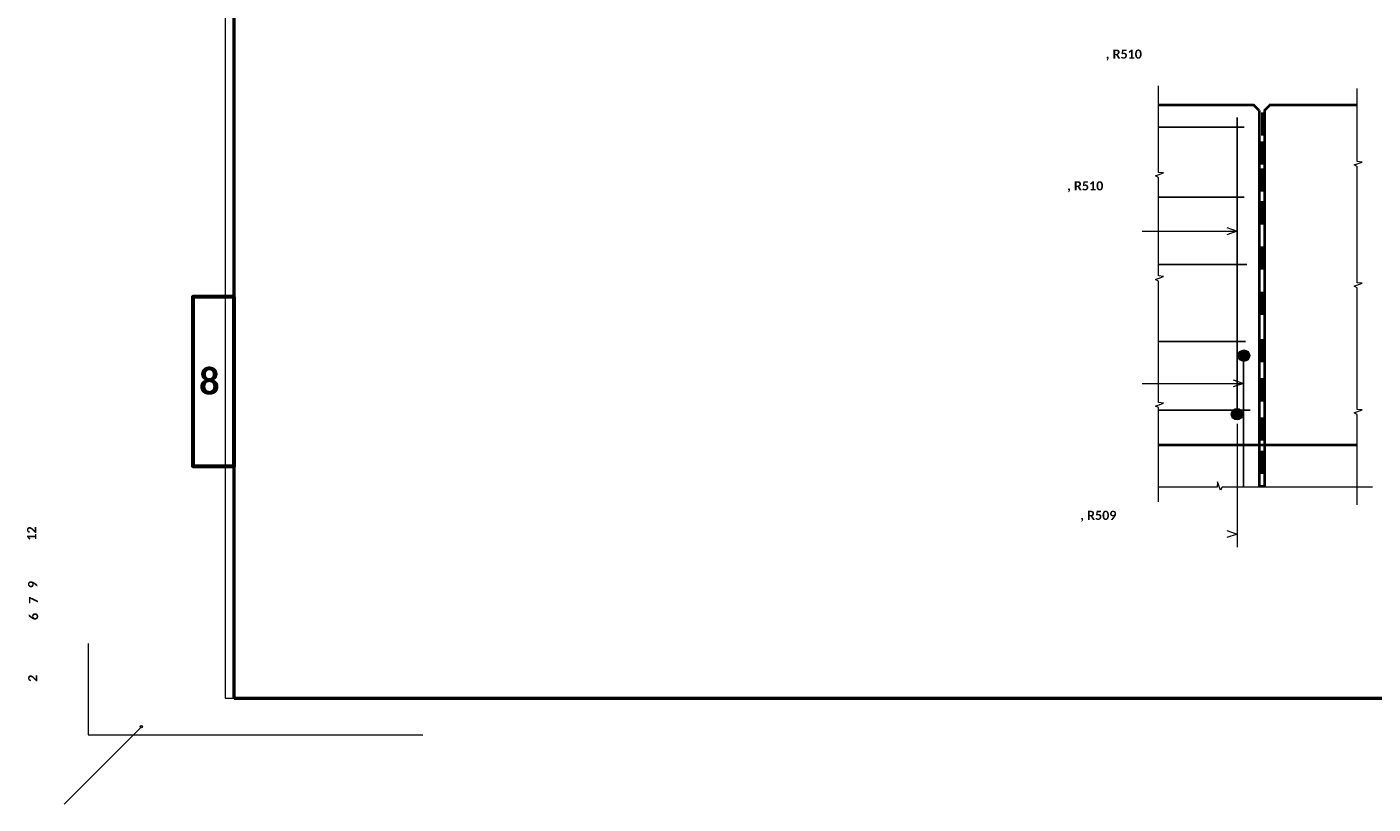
# Model space of a CAD drawing. Extents: x -972 to -537, y 1031 to 1333.
# Tile 1 of 4: x -968 to -746, y 1041 to 1169. Entities that reach past the tile are written whole.
import ezdxf

# ---------------------------------------------------------------- set-up
doc = ezdxf.new("R2010")
doc.units = 0
doc.header["$MEASUREMENT"] = 0
doc.layers.add('B_ANNO_NOPLOT', color=47, linetype='Continuous', lineweight=18, plot=False)
for name, color, linetype, lineweight in [('Level 12', 7, 'Continuous', 18), ('Level 2', 7, 'Continuous', 18), ('Level 6', 7, 'Continuous', 18), ('Level 7', 7, 'Continuous', 18), ('Level 9', 7, 'Continuous', 18)]:
    doc.layers.add(name, color=color, linetype=linetype, lineweight=lineweight)
doc.styles.add('Title', font='calibrib.ttf', dxfattribs={"height": 0.125})

# ---------------------------------------------------------------- blocks, each defined once
blk = doc.blocks.new('SHT2.')
at = {"layer": 'B_ANNO_NOPLOT', "linetype": 'Continuous', "lineweight": 50}
for q in [(24, 258), (400.5, 6)]:
    blk.add_line((24, 6), q, dxfattribs=at)
at = {"layer": 'B_ANNO_NOPLOT', "linetype": 'Continuous', "lineweight": 18}
for p, q in [((0, 15.03), (0, 0)), ((-3.99, -11.42), (8.74, 1.31)), ((0, 0), (55.05, 0))]:
    blk.add_line(p, q, dxfattribs=at)
at = {"layer": 'B_ANNO_NOPLOT', "linetype": 'Continuous', "lineweight": 60, "flags": 128}
blk.add_lwpolyline([(24, 72.06), (17.19, 72.06), (17.19, 44.2), (24, 44.2), (24, 72.06)], dxfattribs=at)
at = {"layer": 'B_ANNO_NOPLOT', "linetype": 'Continuous', "lineweight": 18}
blk.add_circle((8.74, 1.31), 0.182, dxfattribs=at)
at = {"layer": 'B_ANNO_NOPLOT', "linetype": 'Continuous', "lineweight": 50, "extrusion": (0, 0, -1), "insert": (19.91, 58.13), "char_height": 4.333, "attachment_point": 5, "text_direction": (-1, 0, 0), "line_spacing_factor": 0.8, "style": 'Title'}
blk.add_mtext('{\\C1;8}', dxfattribs=at)
blk = doc.blocks.new('ARROW53')
at = {"layer": 'Level 12', "color": 7, "linetype": 'Continuous', "lineweight": 18, "flags": 128}
blk.add_lwpolyline([(-1.6907, 0.5843), (0, 0), (-1.6907, -0.5843)], dxfattribs=at)
blk = doc.blocks.new('ARROW54')
at = {"layer": 'Level 12', "color": 7, "linetype": 'Continuous', "lineweight": 18, "flags": 128}
blk.add_lwpolyline([(-1.6907, 0.5843), (0, 0), (-1.6907, -0.5843)], dxfattribs=at)
blk = doc.blocks.new('ARROW55')
at = {"layer": 'Level 12', "color": 7, "linetype": 'Continuous', "lineweight": 18, "flags": 128}
blk.add_lwpolyline([(-1.6907, 0.5843), (0, 0), (-1.6907, -0.5843)], dxfattribs=at)

msp = doc.modelspace()

# ---------------------------------------------------------------- hatches: boundary and pattern name
at = {"layer": 'Level 12', "linetype": 'Continuous'}
h = msp.add_hatch(color=3, dxfattribs=at)
edge = h.paths.add_edge_path()
edge.add_arc((-767.49, 1114.68), 0.945, 0, 360)
h = msp.add_hatch(color=3, dxfattribs=at)
edge = h.paths.add_edge_path()
edge.add_arc((-768.63, 1105.04), 0.945, 0, 360)

# ---------------------------------------------------------------- linework, layer by layer
at = {"layer": 'B_ANNO_NOPLOT'}
msp.add_lwpolyline([(-557.06, 1058.3), (-557.06, 1310.3), (-935.06, 1310.3), (-935.06, 1058.3)], close=True, dxfattribs=at)
at = {"layer": 'Level 12', "color": 2, "lineweight": 40}
for p, q in [((-781.55, 1155.94), (-765.9, 1155.94)), ((-764.97, 1155.01), (-765.9, 1155.94)), ((-764.1, 1155.01), (-763.18, 1155.93)), ((-763.36, 1155.94), (-748.87, 1155.94)), ((-764.97, 1155.01), (-764.97, 1093.05)), ((-764.1, 1155.01), (-764.1, 1093.05)), ((-748.87, 1099.93), (-781.55, 1099.93))]:
    msp.add_line(p, q, dxfattribs=at)
at = {"layer": 'Level 12', "color": 3, "lineweight": 25}
for p, q in [((-768.6, 1153.85), (-768.6, 1105.73)), ((-767.46, 1152.25), (-781.55, 1152.25)), ((-781.55, 1140.78), (-767.45, 1140.78)), ((-781.55, 1129.65), (-767.02, 1129.65)), ((-767.24, 1116.98), (-781.55, 1116.98)), ((-767.58, 1113.79), (-767.58, 1093.11)), ((-781.55, 1105.73), (-766.45, 1105.73))]:
    msp.add_line(p, q, dxfattribs=at)
at = {"layer": 'Level 12', "color": 7, "linetype": 'Continuous', "lineweight": 50}
for p, q in [((-764.42, 1154.69), (-764.42, 1150.89)), ((-764.52, 1149.92), (-764.52, 1146.13)), ((-764.52, 1145.47), (-764.52, 1141.68)), ((-764.52, 1140.08), (-764.52, 1136.28)), ((-764.52, 1132.64), (-764.52, 1128.84)), ((-764.52, 1125.19), (-764.52, 1121.39)), ((-764.48, 1117.38), (-764.48, 1113.58)), ((-764.48, 1110.95), (-764.48, 1107.15)), ((-764.5, 1104.51), (-764.5, 1100.71)), ((-764.5, 1099.02), (-764.5, 1095.22)), ((-764.53, 1093.39), (-764.53, 1093.05))]:
    msp.add_line(p, q, dxfattribs=at)
at = {"layer": 'Level 12', "color": 5}
for p, q in [((-784.22, 1135.16), (-768.6, 1135.16)), ((-784.22, 1110.12), (-767.58, 1110.12))]:
    msp.add_line(p, q, dxfattribs=at)
at = {"layer": 'Level 12', "color": 1, "lineweight": 18}
msp.add_line((-768.6, 1103.44), (-768.6, 1083.16), dxfattribs=at)
at = {"layer": 'Level 12', "color": 7, "linetype": 'Continuous', "lineweight": 18, "flags": 128}
for points in [[(-781.55, 1135.47), (-781.55, 1144.01), (-782.04, 1144.27), (-780.7, 1144.77), (-781.55, 1144.84), (-781.55, 1159.05)], [(-748.87, 1137.24), (-748.87, 1145.79), (-749.36, 1146.05), (-748.02, 1146.54), (-748.87, 1146.61), (-748.87, 1158.62)], [(-748.87, 1117.31), (-748.87, 1125.85), (-749.36, 1126.11), (-748.02, 1126.61), (-748.87, 1126.68), (-748.87, 1137.24)], [(-781.55, 1118.42), (-781.55, 1126.96), (-782.04, 1127.22), (-780.7, 1127.72), (-781.55, 1127.79), (-781.55, 1135.47)], [(-781.55, 1090.64), (-781.55, 1106.13), (-782.04, 1106.39), (-780.7, 1106.88), (-781.55, 1106.95), (-781.55, 1118.62)], [(-748.87, 1090.11), (-748.87, 1105.02), (-749.36, 1105.28), (-748.02, 1105.77), (-748.87, 1105.84), (-748.87, 1117.51)], [(-746.34, 1093.05), (-771.08, 1093.05), (-771.34, 1092.56), (-771.84, 1093.9), (-771.91, 1093.05), (-781.55, 1093.05)]]:
    msp.add_lwpolyline(points, dxfattribs=at)
at = {"layer": 'Level 12', "color": 3}
for centre in [(-767.49, 1114.68), (-768.63, 1105.04)]:
    msp.add_circle(centre, 0.945, dxfattribs=at)

# ---------------------------------------------------------------- block references
at = {"color": 7, "linetype": 'Continuous', "lineweight": 18}
for name, p in [('ARROW53', (-768.6, 1135.16)), ('ARROW54', (-767.58, 1110.12)), ('ARROW55', (-768.6, 1085.31))]:
    msp.add_blockref(name, p, dxfattribs=at)
at = {"layer": 'B_ANNO_NOPLOT', "color": 7, "linetype": 'Continuous', "lineweight": 18}
msp.add_blockref('SHT2.', (-957.56, 1052.3), dxfattribs=at)

# ---------------------------------------------------------------- texts
at = {"layer": 'Level 12', "color": 2, "linetype": 'Continuous', "lineweight": 18, "insert": (-966.13, 1084.24), "char_height": 1.5, "attachment_point": 7, "rotation": 90, "line_spacing_factor": 0.8, "style": 'Title'}
msp.add_mtext('{\\C2;12}', dxfattribs=at)
at = {"layer": 'Level 2', "color": 2, "linetype": 'Continuous', "lineweight": 18, "insert": (-965.95, 1061), "char_height": 1.5, "attachment_point": 7, "rotation": 90, "line_spacing_factor": 0.8, "style": 'Title'}
msp.add_mtext('{\\C2;2}', dxfattribs=at)
at = {"layer": 'Level 6', "color": 2, "linetype": 'Continuous', "lineweight": 18, "insert": (-965.79, 1071.16), "char_height": 1.5, "attachment_point": 7, "rotation": 90, "line_spacing_factor": 0.8, "style": 'Title'}
msp.add_mtext('{\\C2;6}', dxfattribs=at)
at = {"layer": 'Level 7', "color": 2, "linetype": 'Continuous', "lineweight": 18, "insert": (-965.83, 1073.85), "char_height": 1.5, "attachment_point": 7, "rotation": 90, "line_spacing_factor": 0.8, "style": 'Title'}
msp.add_mtext('{\\C2;7}', dxfattribs=at)
at = {"layer": 'Level 9', "color": 1, "lineweight": 18, "insert": (-790.21, 1165.05), "char_height": 1.5, "attachment_point": 1, "line_spacing_factor": 0.8, "style": 'Title'}
msp.add_mtext('{\\C1;, R510}', dxfattribs=at)
at = {"layer": 'Level 9', "color": 1, "char_height": 1.5, "attachment_point": 1, "line_spacing_factor": 0.8, "style": 'Title'}
for s, insert in [('{\\C1;, R510}', (-796.56, 1143.37)), ('{\\C1;, R509}', (-794.4, 1089.15))]:
    msp.add_mtext(s, dxfattribs=dict(at, insert=insert))
at = {"layer": 'Level 9', "color": 2, "linetype": 'Continuous', "lineweight": 18, "insert": (-965.96, 1076.43), "char_height": 1.5, "attachment_point": 7, "rotation": 90, "line_spacing_factor": 0.8, "style": 'Title'}
msp.add_mtext('{\\C2;9}', dxfattribs=at)

doc.saveas('drawing.dxf')
